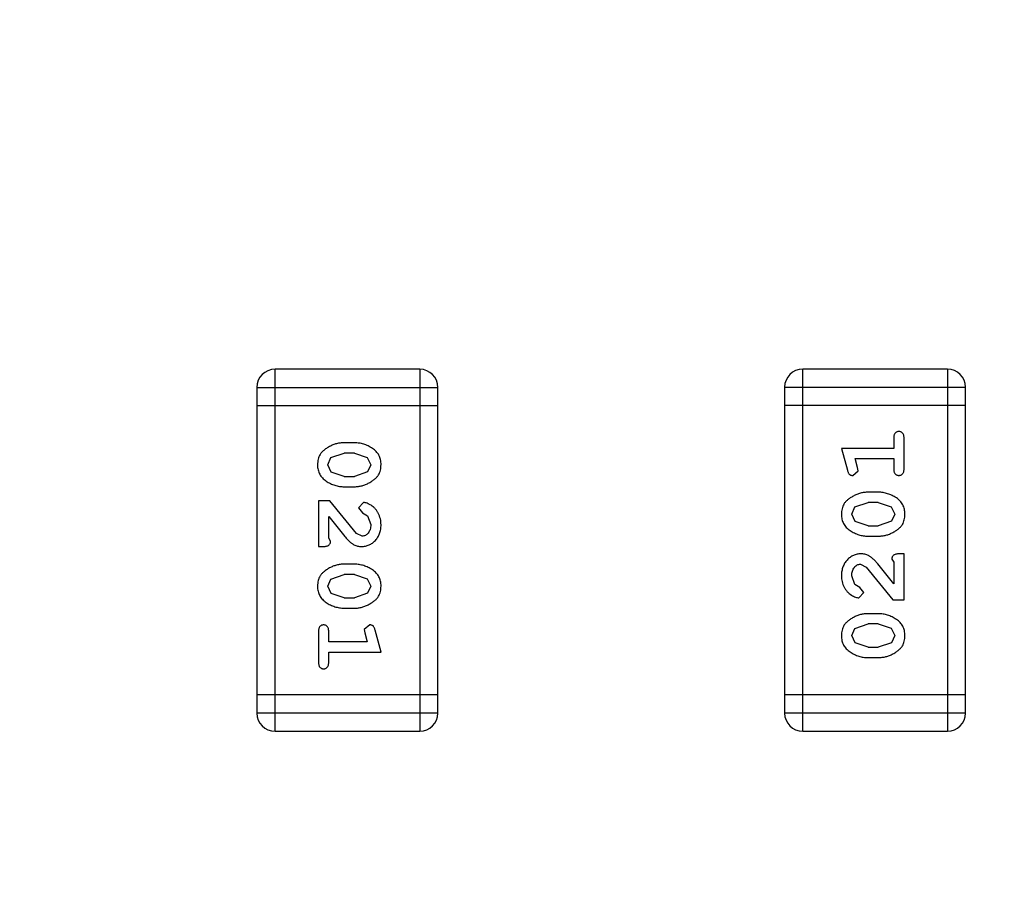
# Model space of a CAD drawing. Header units: inches. Extents: x 398 to 599, y 40 to 151.
# Tile 16 of 100: x 541.66 to 543.32, y 84.06 to 85.5. Entities that reach past the tile are written whole.
import ezdxf

# ---------------------------------------------------------------- set-up
doc = ezdxf.new("R2010")
doc.units = ezdxf.units.IN
doc.header["$LTSCALE"] = 1.21
doc.header["$MEASUREMENT"] = 0
doc.header["$PDMODE"] = 3
doc.header["$PDSIZE"] = 0.3125
doc.layers.get('0').update_dxf_attribs({"linetype": 'CONTINUOUS'})
doc.layers.get('Defpoints').update_dxf_attribs({"linetype": 'CONTINUOUS'})
doc.layers.add('DIM', color=3, linetype='CONTINUOUS')
doc.styles.get("Standard").update_dxf_attribs({"font": 'txt', "width": 0.8})
doc.dimstyles.get("Standard").update_dxf_attribs({"dimtxt": 0.15625, "dimasz": 0.1875, "dimexe": 0.125, "dimexo": 0.0625, "dimgap": 0.09, "dimtad": 0, "dimtih": 1, "dimtoh": 1, "dimzin": 4, "dimdsep": 46, "dimtxsty": 'Standard', "dimblk": '_FILLED', "dimblk1": '_FILLED', "dimblk2": '_FILLED', "dimcen": 0.09, "dimazin": 1, "dimtp": 0.01, "dimtm": 0.01, "dimtfac": 1, "dimtofl": 0, "dimtmove": 0, "dimatfit": 3, "dimldrblk": '_FILLED', "dimfxl": 1, "dimtolj": 1, "dimtzin": 4, "dimarcsym": 0})

# ---------------------------------------------------------------- blocks, each defined once
blk = doc.blocks.new('_FILLED')
at = {"color": 0, "linetype": 'ByBlock'}
blk.add_solid([(0, 0), (-1, 0.16667), (-1, -0.16667)], dxfattribs=at)
blk = doc.blocks.new('*D67')
at = {"layer": 'Defpoints', "color": 0}
for p in [(521.3768, 92.925), (527.3329, 92.925), (549.2812, 69.8553)]:
    blk.add_point(p, dxfattribs=at)
at = {"layer": 'DIM', "color": 0, "lineweight": -2}
for p, q in [((527.2704, 92.925), (521.2518, 92.925)), ((521.3768, 90.925), (521.3768, 84.5468)), ((521.3768, 71.8553), (521.3768, 78.2335)), ((549.2187, 69.8553), (521.2518, 69.8553))]:
    blk.add_line(p, q, dxfattribs=at)
at = {"layer": 'DIM', "color": 0, "lineweight": -2, "xscale": 2, "yscale": 2, "zscale": 2}
for p, rotation in [((521.3768, 92.925), 90), ((521.3768, 69.8553), 270)]:
    blk.add_blockref('_FILLED', p, dxfattribs=dict(at, rotation=rotation))
at = {"layer": 'DIM', "color": 0, "insert": (521.3768, 81.3902), "char_height": 2, "attachment_point": 5, "rotation": 90}
blk.add_mtext('\\A1;23.07', dxfattribs=at)
blk = doc.blocks.new('*D70')
at = {"layer": 'Defpoints', "color": 0}
for p in [(537.241, 87.005), (553.751, 68.4022), (537.241, 64.8591)]:
    blk.add_point(p, dxfattribs=at)
at = {"layer": 'DIM', "color": 0, "lineweight": -2}
for p, q in [((537.241, 86.9425), (537.241, 64.7341)), ((553.751, 68.3397), (553.751, 64.7341)), ((539.241, 64.8591), (542.7394, 64.8591)), ((551.751, 64.8591), (548.2527, 64.8591))]:
    blk.add_line(p, q, dxfattribs=at)
at = {"layer": 'DIM', "color": 0, "lineweight": -2, "xscale": 2, "yscale": 2, "zscale": 2, "rotation": 180}
blk.add_blockref('_FILLED', (537.241, 64.8591), dxfattribs=at)
at = {"layer": 'DIM', "color": 0, "lineweight": -2, "xscale": 2, "yscale": 2, "zscale": 2}
blk.add_blockref('_FILLED', (553.751, 64.8591), dxfattribs=at)
at = {"layer": 'DIM', "color": 0, "insert": (545.496, 64.8591), "char_height": 2, "attachment_point": 5}
blk.add_mtext('\\A1;16.51', dxfattribs=at)

msp = doc.modelspace()

# ---------------------------------------------------------------- linework, layer by layer
at = {"color": 7, "linetype": 'Continuous'}
for p, q in [((542.0893, 84.3044), (542.0893, 84.914)), ((542.3332, 84.914), (542.0893, 84.914)), ((542.3332, 84.914), (542.3332, 84.3044)), ((542.9781, 84.3045), (542.9781, 84.9141)), ((543.2219, 84.9141), (542.9781, 84.9141)), ((543.2219, 84.9141), (543.2219, 84.3045)), ((542.0589, 84.8835), (542.0589, 84.3349)), ((542.0589, 84.8835), (542.3637, 84.8835)), ((542.3637, 84.3349), (542.3637, 84.8835)), ((542.9476, 84.8836), (542.9476, 84.335)), ((542.9476, 84.8836), (543.2524, 84.8836)), ((543.2524, 84.335), (543.2524, 84.8836)), ((542.0589, 84.8531), (542.3637, 84.8531)), ((543.2524, 84.8531), (542.9476, 84.8531)), ((543.1315, 84.7981), (543.1315, 84.7808)), ((543.1488, 84.7462), (543.1488, 84.7981)), ((542.2233, 84.7901), (542.2055, 84.7901)), ((543.0434, 84.7808), (543.0533, 84.7442)), ((543.1315, 84.7808), (543.0434, 84.7808)), ((542.1782, 84.753), (542.1835, 84.7652)), ((542.1835, 84.7652), (542.2058, 84.7728)), ((542.223, 84.7728), (542.2058, 84.7728)), ((542.223, 84.7728), (542.2448, 84.7656)), ((542.2448, 84.7656), (542.2506, 84.7532)), ((542.184, 84.7407), (542.1782, 84.753)), ((542.2506, 84.7532), (542.2453, 84.7411)), ((543.0707, 84.7485), (543.0665, 84.7635)), ((543.0665, 84.7635), (543.1315, 84.7635)), ((543.0717, 84.7431), (543.0707, 84.7485)), ((543.1315, 84.7635), (543.1315, 84.7462)), ((542.2058, 84.7335), (542.184, 84.7407)), ((542.2058, 84.7335), (542.223, 84.7335)), ((542.2453, 84.7411), (542.223, 84.7335)), ((543.0624, 84.7352), (543.0717, 84.7431)), ((542.2055, 84.7162), (542.2233, 84.7162)), ((543.1057, 84.7068), (543.088, 84.7068)), ((542.1625, 84.6926), (542.1625, 84.6155)), ((542.1814, 84.6926), (542.1625, 84.6926)), ((542.2264, 84.6376), (542.1814, 84.6926)), ((542.2386, 84.6894), (542.2301, 84.6806)), ((543.0607, 84.6698), (543.066, 84.682)), ((543.066, 84.682), (543.0883, 84.6895)), ((543.1055, 84.6895), (543.0883, 84.6895)), ((543.1055, 84.6895), (543.1273, 84.6823)), ((543.1273, 84.6823), (543.1331, 84.67)), ((542.1798, 84.6297), (542.1798, 84.6659)), ((542.1798, 84.6659), (542.2068, 84.6323)), ((542.2301, 84.6806), (542.2367, 84.6721)), ((542.2367, 84.6721), (542.2452, 84.6672)), ((542.2452, 84.6672), (542.2506, 84.6523)), ((543.0665, 84.6575), (543.0607, 84.6698)), ((543.1331, 84.67), (543.1278, 84.6579)), ((543.0883, 84.6502), (543.0665, 84.6575)), ((543.0883, 84.6502), (543.1055, 84.6502)), ((543.1278, 84.6579), (543.1055, 84.6502)), ((542.2361, 84.6328), (542.2264, 84.6376)), ((543.088, 84.6329), (543.1057, 84.6329)), ((542.1625, 84.6155), (542.1704, 84.6155)), ((542.1829, 84.6242), (542.1798, 84.6297)), ((543.1488, 84.603), (543.1409, 84.603)), ((543.1488, 84.5259), (543.1488, 84.603)), ((542.2233, 84.5856), (542.2055, 84.5856)), ((543.0752, 84.5857), (543.0849, 84.5809)), ((543.1315, 84.5527), (543.1044, 84.5863)), ((543.1283, 84.5944), (543.1315, 84.5889)), ((543.1315, 84.5889), (543.1315, 84.5527)), ((542.1835, 84.5607), (542.2058, 84.5683)), ((542.223, 84.5683), (542.2058, 84.5683)), ((542.223, 84.5683), (542.2448, 84.5611)), ((543.0661, 84.5513), (543.0607, 84.5662)), ((543.0849, 84.5809), (543.1299, 84.5259)), ((542.1782, 84.5485), (542.1835, 84.5607)), ((542.184, 84.5362), (542.1782, 84.5485)), ((542.2448, 84.5611), (542.2506, 84.5487)), ((542.2506, 84.5487), (542.2453, 84.5366)), ((543.0746, 84.5464), (543.0661, 84.5513)), ((542.2058, 84.529), (542.184, 84.5362)), ((542.2453, 84.5366), (542.223, 84.529)), ((543.0727, 84.5291), (543.0811, 84.5379)), ((543.0811, 84.5379), (543.0746, 84.5464)), ((542.2058, 84.529), (542.223, 84.529)), ((543.1299, 84.5259), (543.1488, 84.5259)), ((542.2055, 84.5117), (542.2233, 84.5117)), ((543.1057, 84.5023), (543.088, 84.5023)), ((542.2488, 84.4834), (542.2396, 84.4755)), ((543.066, 84.4775), (543.0883, 84.485)), ((543.1055, 84.485), (543.0883, 84.485)), ((543.1055, 84.485), (543.1273, 84.4778)), ((542.1625, 84.4724), (542.1625, 84.4204)), ((542.1798, 84.455), (542.1798, 84.4724)), ((542.2396, 84.4755), (542.2406, 84.4701)), ((542.2406, 84.4701), (542.2448, 84.455)), ((542.2679, 84.4377), (542.258, 84.4743)), ((543.0607, 84.4653), (543.066, 84.4775)), ((543.0665, 84.453), (543.0607, 84.4653)), ((543.1273, 84.4778), (543.1331, 84.4655)), ((543.1331, 84.4655), (543.1278, 84.4533)), ((542.2448, 84.455), (542.1798, 84.455)), ((543.0883, 84.4457), (543.0665, 84.453)), ((543.1278, 84.4533), (543.1055, 84.4457)), ((542.1798, 84.4204), (542.1798, 84.4377)), ((542.1798, 84.4377), (542.2679, 84.4377)), ((543.0883, 84.4457), (543.1055, 84.4457)), ((543.088, 84.4284), (543.1057, 84.4284)), ((542.3637, 84.3654), (542.0589, 84.3654)), ((543.2524, 84.3655), (542.9476, 84.3655)), ((542.3637, 84.3349), (542.0589, 84.3349)), ((543.2524, 84.335), (542.9476, 84.335)), ((542.0893, 84.3044), (542.3332, 84.3044)), ((542.9781, 84.3045), (543.2219, 84.3045))]:
    msp.add_line(p, q, dxfattribs=at)
for centre, radius, start, end in [((553.751, 92.925), 23, 281.22586, 258.77532), ((553.751, 92.925), 22.75, 294.44334, 241.13427), ((542.0893, 84.8835), 0.0305, 90, 180), ((542.3332, 84.8835), 0.0305, 0, 90), ((542.9781, 84.8836), 0.0305, 90, 180), ((543.2219, 84.8836), 0.0305, 0, 90), ((542.0893, 84.3349), 0.0305, 180, 270), ((542.3332, 84.3349), 0.0305, 270, 0), ((542.9781, 84.335), 0.0305, 180, 270), ((543.2219, 84.335), 0.0305, 270, 0)]:
    msp.add_arc(centre, radius, start, end, dxfattribs=at)
for points, knots in [([(543.1401, 84.8091), (543.1395, 84.8091), (543.1383, 84.809), (543.1367, 84.8085), (543.1352, 84.8077), (543.1338, 84.8065), (543.1328, 84.8049), (543.132, 84.803), (543.1315, 84.8007), (543.1315, 84.799), (543.1315, 84.7981)], [0, 0, 0, 0, 0.11517, 0.223509, 0.328254, 0.438012, 0.553651, 0.682263, 0.830856, 1, 1, 1, 1]), ([(543.1488, 84.7981), (543.1488, 84.799), (543.1487, 84.8007), (543.1483, 84.803), (543.1475, 84.805), (543.1464, 84.8065), (543.1451, 84.8077), (543.1436, 84.8085), (543.1419, 84.809), (543.1407, 84.8091), (543.1401, 84.8091)], [0, 0, 0, 0, 0.169012, 0.317488, 0.445429, 0.560977, 0.67065, 0.776666, 0.88492, 1, 1, 1, 1]), ([(542.2055, 84.7901), (542.2045, 84.7901), (542.2023, 84.7901), (542.1992, 84.7898), (542.196, 84.7893), (542.1929, 84.7886), (542.1899, 84.7877), (542.1869, 84.7866), (542.1839, 84.7853), (542.1811, 84.7838), (542.1783, 84.7823), (542.1758, 84.7806), (542.1735, 84.779), (542.1714, 84.7774), (542.1695, 84.7757), (542.1678, 84.774), (542.1664, 84.7722), (542.1648, 84.7699), (542.1632, 84.7667), (542.1619, 84.7625), (542.1611, 84.7579), (542.161, 84.7547), (542.1609, 84.7531)], [0, 0, 0, 0, 0.049886, 0.09882, 0.148132, 0.19689, 0.246038, 0.295176, 0.345305, 0.395692, 0.445312, 0.491875, 0.535813, 0.577009, 0.616081, 0.652689, 0.687585, 0.720206, 0.785062, 0.85223, 0.923759, 1, 1, 1, 1]), ([(542.2679, 84.7533), (542.2679, 84.7548), (542.2678, 84.7576), (542.2671, 84.7617), (542.2659, 84.7655), (542.2644, 84.7691), (542.2623, 84.7724), (542.2598, 84.7754), (542.2568, 84.7782), (542.2534, 84.7807), (542.2498, 84.7829), (542.2462, 84.7848), (542.2425, 84.7865), (542.2387, 84.7878), (542.2349, 84.7889), (542.2311, 84.7896), (542.2272, 84.79), (542.2246, 84.7901), (542.2233, 84.7901)], [0, 0, 0, 0, 0.06692, 0.130834, 0.19258, 0.252759, 0.312631, 0.373411, 0.436359, 0.501894, 0.568244, 0.632472, 0.69556, 0.757163, 0.818592, 0.878885, 0.939235, 1, 1, 1, 1]), ([(542.1609, 84.7531), (542.161, 84.7516), (542.161, 84.7488), (542.1617, 84.7447), (542.1629, 84.7409), (542.1645, 84.7373), (542.1665, 84.734), (542.169, 84.731), (542.1719, 84.7281), (542.1753, 84.7257), (542.1789, 84.7235), (542.1826, 84.7215), (542.1863, 84.7199), (542.1901, 84.7185), (542.1939, 84.7175), (542.1977, 84.7167), (542.2016, 84.7163), (542.2042, 84.7162), (542.2055, 84.7162)], [0, 0, 0, 0, 0.067217, 0.131051, 0.19272, 0.252824, 0.312745, 0.373449, 0.436041, 0.501494, 0.567761, 0.632087, 0.695096, 0.757109, 0.817993, 0.878657, 0.939311, 1, 1, 1, 1]), ([(542.2233, 84.7162), (542.2244, 84.7162), (542.2265, 84.7163), (542.2297, 84.7165), (542.2328, 84.7171), (542.2359, 84.7177), (542.239, 84.7187), (542.242, 84.7198), (542.245, 84.7211), (542.2478, 84.7226), (542.2506, 84.7242), (542.2531, 84.7258), (542.2554, 84.7275), (542.2576, 84.7291), (542.2594, 84.7308), (542.261, 84.7326), (542.2625, 84.7343), (542.264, 84.7367), (542.2656, 84.7398), (542.267, 84.744), (542.2677, 84.7485), (542.2678, 84.7517), (542.2679, 84.7533)], [0, 0, 0, 0, 0.049855, 0.099516, 0.148482, 0.19758, 0.246804, 0.296268, 0.346517, 0.397047, 0.446826, 0.49336, 0.537801, 0.579207, 0.617974, 0.654833, 0.689171, 0.722088, 0.786392, 0.853518, 0.924186, 1, 1, 1, 1]), ([(543.0533, 84.7442), (543.0535, 84.7434), (543.054, 84.7418), (543.0548, 84.7397), (543.0558, 84.7381), (543.0568, 84.7369), (543.058, 84.7361), (543.0593, 84.7356), (543.0608, 84.7352), (543.0619, 84.7352), (543.0624, 84.7352)], [0, 0, 0, 0, 0.187321, 0.344927, 0.475328, 0.579604, 0.674244, 0.773631, 0.882025, 1, 1, 1, 1]), ([(543.1315, 84.7462), (543.1315, 84.7453), (543.1315, 84.7436), (543.132, 84.7413), (543.1328, 84.7393), (543.1338, 84.7377), (543.1352, 84.7366), (543.1367, 84.7358), (543.1383, 84.7353), (543.1395, 84.7352), (543.1401, 84.7352)], [0, 0, 0, 0, 0.169102, 0.317658, 0.446239, 0.563118, 0.671828, 0.776546, 0.884858, 1, 1, 1, 1]), ([(543.1401, 84.7352), (543.1407, 84.7352), (543.1419, 84.7353), (543.1436, 84.7358), (543.1451, 84.7366), (543.1465, 84.7377), (543.1475, 84.7393), (543.1483, 84.7413), (543.1487, 84.7436), (543.1488, 84.7453), (543.1488, 84.7462)], [0, 0, 0, 0, 0.115051, 0.223278, 0.329269, 0.437893, 0.554681, 0.682591, 0.83103, 1, 1, 1, 1]), ([(543.088, 84.7068), (543.0869, 84.7068), (543.0848, 84.7068), (543.0816, 84.7065), (543.0785, 84.706), (543.0754, 84.7053), (543.0723, 84.7044), (543.0693, 84.7033), (543.0663, 84.702), (543.0634, 84.7005), (543.0607, 84.6989), (543.0582, 84.6972), (543.0558, 84.6956), (543.0537, 84.6939), (543.0519, 84.6922), (543.0502, 84.6905), (543.0488, 84.6888), (543.0472, 84.6864), (543.0456, 84.6832), (543.0443, 84.679), (543.0435, 84.6745), (543.0434, 84.6713), (543.0434, 84.6697)], [0, 0, 0, 0, 0.049855, 0.099516, 0.148482, 0.19758, 0.246804, 0.296268, 0.346517, 0.397047, 0.446826, 0.49336, 0.537801, 0.579207, 0.617974, 0.654833, 0.689171, 0.722088, 0.786392, 0.853518, 0.924186, 1, 1, 1, 1]), ([(543.1504, 84.6699), (543.1503, 84.6714), (543.1502, 84.6742), (543.1495, 84.6783), (543.1484, 84.6821), (543.1468, 84.6857), (543.1448, 84.689), (543.1423, 84.6921), (543.1393, 84.6949), (543.1359, 84.6973), (543.1323, 84.6995), (543.1287, 84.7015), (543.125, 84.7031), (543.1212, 84.7045), (543.1174, 84.7055), (543.1135, 84.7063), (543.1097, 84.7068), (543.107, 84.7068), (543.1057, 84.7068)], [0, 0, 0, 0, 0.067217, 0.131051, 0.19272, 0.252824, 0.312745, 0.373449, 0.436041, 0.501494, 0.567761, 0.632087, 0.695096, 0.757109, 0.817993, 0.878657, 0.939311, 1, 1, 1, 1]), ([(542.2679, 84.6522), (542.2678, 84.6539), (542.2677, 84.6572), (542.2669, 84.6622), (542.2654, 84.6669), (542.2634, 84.6714), (542.261, 84.6756), (542.2581, 84.6792), (542.2549, 84.6824), (542.2513, 84.6849), (542.2478, 84.6868), (542.2444, 84.6883), (542.2414, 84.6892), (542.2395, 84.6894), (542.2386, 84.6894)], [0, 0, 0, 0, 0.098286, 0.193983, 0.289056, 0.384352, 0.477435, 0.566197, 0.652355, 0.737986, 0.818188, 0.887401, 0.94802, 1, 1, 1, 1]), ([(543.0434, 84.6697), (543.0434, 84.6683), (543.0435, 84.6655), (543.0442, 84.6614), (543.0453, 84.6575), (543.0469, 84.654), (543.049, 84.6507), (543.0515, 84.6476), (543.0545, 84.6448), (543.0578, 84.6424), (543.0614, 84.6402), (543.0651, 84.6382), (543.0688, 84.6366), (543.0726, 84.6353), (543.0764, 84.6342), (543.0802, 84.6335), (543.0841, 84.633), (543.0867, 84.6329), (543.088, 84.6329)], [0, 0, 0, 0, 0.06692, 0.130834, 0.19258, 0.252759, 0.312631, 0.373411, 0.436359, 0.501894, 0.568244, 0.632472, 0.69556, 0.757163, 0.818592, 0.878885, 0.939235, 1, 1, 1, 1]), ([(543.1057, 84.6329), (543.1068, 84.6329), (543.1089, 84.633), (543.1121, 84.6333), (543.1153, 84.6338), (543.1183, 84.6345), (543.1214, 84.6353), (543.1244, 84.6365), (543.1273, 84.6377), (543.1302, 84.6392), (543.133, 84.6408), (543.1355, 84.6424), (543.1378, 84.644), (543.1399, 84.6457), (543.1418, 84.6474), (543.1435, 84.6491), (543.1449, 84.6508), (543.1465, 84.6532), (543.1481, 84.6564), (543.1494, 84.6606), (543.1502, 84.6651), (543.1503, 84.6683), (543.1504, 84.6699)], [0, 0, 0, 0, 0.049886, 0.09882, 0.148132, 0.19689, 0.246038, 0.295176, 0.345305, 0.395692, 0.445312, 0.491875, 0.535813, 0.577009, 0.616081, 0.652689, 0.687585, 0.720206, 0.785062, 0.85223, 0.923759, 1, 1, 1, 1]), ([(542.2351, 84.6155), (542.2362, 84.6155), (542.2384, 84.6156), (542.2417, 84.6161), (542.2448, 84.6169), (542.2478, 84.618), (542.2506, 84.6195), (542.2533, 84.6213), (542.2559, 84.6234), (542.2584, 84.6258), (542.2606, 84.6284), (542.2626, 84.6313), (542.2642, 84.6343), (542.2656, 84.6375), (542.2666, 84.6409), (542.2674, 84.6445), (542.2678, 84.6483), (542.2679, 84.6509), (542.2679, 84.6522)], [0, 0, 0, 0, 0.060981, 0.120256, 0.178148, 0.236115, 0.293993, 0.352864, 0.413358, 0.476056, 0.539296, 0.602396, 0.665116, 0.728325, 0.792919, 0.859317, 0.928302, 1, 1, 1, 1]), ([(542.2506, 84.6523), (542.2505, 84.6509), (542.2505, 84.6482), (542.2496, 84.6444), (542.2482, 84.641), (542.2463, 84.6381), (542.244, 84.6358), (542.2416, 84.6341), (542.2389, 84.633), (542.237, 84.6329), (542.2361, 84.6328)], [0, 0, 0, 0, 0.156344, 0.299348, 0.4327, 0.561, 0.682299, 0.791883, 0.89611, 1, 1, 1, 1]), ([(542.2068, 84.6323), (542.2076, 84.6314), (542.2091, 84.6297), (542.2113, 84.6273), (542.2134, 84.6252), (542.2154, 84.6233), (542.2173, 84.6217), (542.2191, 84.6204), (542.2207, 84.6193), (542.2227, 84.6181), (542.2253, 84.6171), (542.2285, 84.6162), (542.2318, 84.6156), (542.234, 84.6155), (542.2351, 84.6155)], [0, 0, 0, 0, 0.103002, 0.197728, 0.285279, 0.365235, 0.437224, 0.502446, 0.560545, 0.611446, 0.707576, 0.80349, 0.900532, 1, 1, 1, 1]), ([(542.1704, 84.6155), (542.1714, 84.6155), (542.1734, 84.6156), (542.1761, 84.616), (542.1784, 84.6167), (542.1801, 84.6177), (542.1814, 84.6191), (542.1823, 84.6206), (542.1829, 84.6223), (542.1829, 84.6235), (542.1829, 84.6242)], [0, 0, 0, 0, 0.1844, 0.34094, 0.473574, 0.586824, 0.690029, 0.789175, 0.890445, 1, 1, 1, 1]), ([(543.0762, 84.603), (543.075, 84.603), (543.0728, 84.6029), (543.0696, 84.6024), (543.0665, 84.6016), (543.0635, 84.6005), (543.0607, 84.599), (543.058, 84.5972), (543.0554, 84.5951), (543.0529, 84.5927), (543.0507, 84.5901), (543.0487, 84.5873), (543.0471, 84.5842), (543.0457, 84.581), (543.0447, 84.5776), (543.0439, 84.574), (543.0435, 84.5702), (543.0434, 84.5677), (543.0434, 84.5663)], [0, 0, 0, 0, 0.060981, 0.120256, 0.178148, 0.236115, 0.293993, 0.352864, 0.413358, 0.476056, 0.539296, 0.602396, 0.665116, 0.728325, 0.792919, 0.859317, 0.928302, 1, 1, 1, 1]), ([(543.1044, 84.5863), (543.1037, 84.5871), (543.1022, 84.5888), (543.1, 84.5912), (543.0979, 84.5933), (543.0959, 84.5952), (543.094, 84.5968), (543.0922, 84.5981), (543.0906, 84.5993), (543.0885, 84.6004), (543.086, 84.6015), (543.0828, 84.6024), (543.0795, 84.6029), (543.0773, 84.603), (543.0762, 84.603)], [0, 0, 0, 0, 0.103002, 0.197728, 0.285279, 0.365235, 0.437224, 0.502446, 0.560545, 0.611446, 0.707576, 0.80349, 0.900532, 1, 1, 1, 1]), ([(543.1409, 84.603), (543.1399, 84.603), (543.1379, 84.603), (543.1352, 84.6025), (543.1329, 84.6018), (543.1312, 84.6008), (543.1299, 84.5995), (543.129, 84.5979), (543.1284, 84.5962), (543.1284, 84.595), (543.1283, 84.5944)], [0, 0, 0, 0, 0.1844, 0.34094, 0.473574, 0.586824, 0.690029, 0.789175, 0.890445, 1, 1, 1, 1]), ([(542.2055, 84.5856), (542.2045, 84.5856), (542.2023, 84.5856), (542.1992, 84.5853), (542.196, 84.5848), (542.1929, 84.5841), (542.1899, 84.5832), (542.1869, 84.5821), (542.1839, 84.5808), (542.1811, 84.5793), (542.1783, 84.5778), (542.1758, 84.5761), (542.1735, 84.5745), (542.1714, 84.5728), (542.1695, 84.5711), (542.1678, 84.5694), (542.1664, 84.5677), (542.1648, 84.5653), (542.1632, 84.5622), (542.1619, 84.558), (542.1611, 84.5534), (542.161, 84.5502), (542.1609, 84.5486)], [0, 0, 0, 0, 0.049886, 0.09882, 0.148132, 0.19689, 0.246038, 0.295176, 0.345305, 0.395692, 0.445312, 0.491875, 0.535813, 0.577009, 0.616081, 0.652689, 0.687585, 0.720206, 0.785062, 0.85223, 0.923759, 1, 1, 1, 1]), ([(542.2679, 84.5488), (542.2679, 84.5503), (542.2678, 84.5531), (542.2671, 84.5572), (542.2659, 84.561), (542.2644, 84.5646), (542.2623, 84.5679), (542.2598, 84.5709), (542.2568, 84.5737), (542.2534, 84.5762), (542.2498, 84.5784), (542.2462, 84.5803), (542.2425, 84.5819), (542.2387, 84.5833), (542.2349, 84.5843), (542.2311, 84.5851), (542.2272, 84.5855), (542.2246, 84.5856), (542.2233, 84.5856)], [0, 0, 0, 0, 0.06692, 0.130834, 0.19258, 0.252759, 0.312631, 0.373411, 0.436359, 0.501894, 0.568244, 0.632472, 0.69556, 0.757163, 0.818592, 0.878885, 0.939235, 1, 1, 1, 1]), ([(543.0607, 84.5662), (543.0607, 84.5676), (543.0608, 84.5703), (543.0617, 84.5741), (543.063, 84.5775), (543.065, 84.5804), (543.0672, 84.5827), (543.0697, 84.5845), (543.0724, 84.5855), (543.0743, 84.5856), (543.0752, 84.5857)], [0, 0, 0, 0, 0.156344, 0.299348, 0.4327, 0.561, 0.682299, 0.791883, 0.89611, 1, 1, 1, 1]), ([(543.0434, 84.5663), (543.0434, 84.5646), (543.0436, 84.5613), (543.0444, 84.5563), (543.0458, 84.5516), (543.0478, 84.5471), (543.0503, 84.543), (543.0531, 84.5393), (543.0564, 84.5362), (543.06, 84.5337), (543.0635, 84.5317), (543.0668, 84.5302), (543.0699, 84.5293), (543.0718, 84.5291), (543.0727, 84.5291)], [0, 0, 0, 0, 0.098286, 0.193983, 0.289056, 0.384352, 0.477435, 0.566197, 0.652355, 0.737986, 0.818188, 0.887401, 0.94802, 1, 1, 1, 1]), ([(542.1609, 84.5486), (542.161, 84.5471), (542.161, 84.5443), (542.1617, 84.5402), (542.1629, 84.5364), (542.1645, 84.5328), (542.1665, 84.5295), (542.169, 84.5264), (542.1719, 84.5236), (542.1753, 84.5212), (542.1789, 84.519), (542.1826, 84.517), (542.1863, 84.5154), (542.1901, 84.514), (542.1939, 84.513), (542.1977, 84.5122), (542.2016, 84.5118), (542.2042, 84.5117), (542.2055, 84.5117)], [0, 0, 0, 0, 0.067217, 0.131051, 0.19272, 0.252824, 0.312745, 0.373449, 0.436041, 0.501494, 0.567761, 0.632087, 0.695096, 0.757109, 0.817993, 0.878657, 0.939311, 1, 1, 1, 1]), ([(542.2233, 84.5117), (542.2244, 84.5117), (542.2265, 84.5117), (542.2297, 84.512), (542.2328, 84.5126), (542.2359, 84.5132), (542.239, 84.5142), (542.242, 84.5153), (542.245, 84.5166), (542.2478, 84.5181), (542.2506, 84.5197), (542.2531, 84.5213), (542.2554, 84.523), (542.2576, 84.5246), (542.2594, 84.5263), (542.261, 84.528), (542.2625, 84.5298), (542.264, 84.5321), (542.2656, 84.5353), (542.267, 84.5395), (542.2677, 84.544), (542.2678, 84.5472), (542.2679, 84.5488)], [0, 0, 0, 0, 0.049855, 0.099516, 0.148482, 0.19758, 0.246804, 0.296268, 0.346517, 0.397047, 0.446826, 0.49336, 0.537801, 0.579207, 0.617974, 0.654833, 0.689171, 0.722088, 0.786392, 0.853518, 0.924186, 1, 1, 1, 1]), ([(543.088, 84.5023), (543.0869, 84.5023), (543.0848, 84.5023), (543.0816, 84.502), (543.0785, 84.5014), (543.0754, 84.5008), (543.0723, 84.4999), (543.0693, 84.4987), (543.0663, 84.4974), (543.0634, 84.496), (543.0607, 84.4943), (543.0582, 84.4927), (543.0558, 84.4911), (543.0537, 84.4894), (543.0519, 84.4877), (543.0502, 84.486), (543.0488, 84.4842), (543.0472, 84.4819), (543.0456, 84.4787), (543.0443, 84.4745), (543.0435, 84.47), (543.0434, 84.4668), (543.0434, 84.4652)], [0, 0, 0, 0, 0.049855, 0.099516, 0.148482, 0.19758, 0.246804, 0.296268, 0.346517, 0.397047, 0.446826, 0.49336, 0.537801, 0.579207, 0.617974, 0.654833, 0.689171, 0.722088, 0.786392, 0.853518, 0.924186, 1, 1, 1, 1]), ([(543.1504, 84.4654), (543.1503, 84.4669), (543.1502, 84.4697), (543.1495, 84.4738), (543.1484, 84.4776), (543.1468, 84.4812), (543.1448, 84.4845), (543.1423, 84.4876), (543.1393, 84.4904), (543.1359, 84.4928), (543.1323, 84.495), (543.1287, 84.497), (543.125, 84.4986), (543.1212, 84.5), (543.1174, 84.501), (543.1135, 84.5018), (543.1097, 84.5022), (543.107, 84.5023), (543.1057, 84.5023)], [0, 0, 0, 0, 0.067217, 0.131051, 0.19272, 0.252824, 0.312745, 0.373449, 0.436041, 0.501494, 0.567761, 0.632087, 0.695096, 0.757109, 0.817993, 0.878657, 0.939311, 1, 1, 1, 1]), ([(542.1711, 84.4834), (542.1705, 84.4833), (542.1694, 84.4833), (542.1677, 84.4828), (542.1662, 84.4819), (542.1648, 84.4808), (542.1637, 84.4792), (542.163, 84.4773), (542.1626, 84.4749), (542.1625, 84.4732), (542.1625, 84.4724)], [0, 0, 0, 0, 0.115051, 0.223278, 0.329269, 0.437893, 0.554681, 0.682591, 0.83103, 1, 1, 1, 1]), ([(542.1798, 84.4724), (542.1798, 84.4732), (542.1797, 84.4749), (542.1793, 84.4773), (542.1785, 84.4792), (542.1775, 84.4808), (542.1761, 84.4819), (542.1746, 84.4828), (542.1729, 84.4833), (542.1718, 84.4833), (542.1711, 84.4834)], [0, 0, 0, 0, 0.169102, 0.317658, 0.446239, 0.563118, 0.671828, 0.776546, 0.884858, 1, 1, 1, 1]), ([(542.258, 84.4743), (542.2578, 84.4752), (542.2573, 84.4767), (542.2564, 84.4788), (542.2555, 84.4804), (542.2545, 84.4816), (542.2533, 84.4824), (542.252, 84.483), (542.2505, 84.4833), (542.2494, 84.4834), (542.2488, 84.4834)], [0, 0, 0, 0, 0.187321, 0.344927, 0.475328, 0.579604, 0.674244, 0.773631, 0.882025, 1, 1, 1, 1]), ([(543.1057, 84.4284), (543.1068, 84.4284), (543.1089, 84.4284), (543.1121, 84.4288), (543.1153, 84.4292), (543.1183, 84.4299), (543.1214, 84.4308), (543.1244, 84.432), (543.1273, 84.4332), (543.1302, 84.4347), (543.133, 84.4363), (543.1355, 84.4379), (543.1378, 84.4395), (543.1399, 84.4412), (543.1418, 84.4429), (543.1435, 84.4446), (543.1449, 84.4463), (543.1465, 84.4487), (543.1481, 84.4518), (543.1494, 84.456), (543.1502, 84.4606), (543.1503, 84.4638), (543.1504, 84.4654)], [0, 0, 0, 0, 0.049886, 0.09882, 0.148132, 0.19689, 0.246038, 0.295176, 0.345305, 0.395692, 0.445312, 0.491875, 0.535813, 0.577009, 0.616081, 0.652689, 0.687585, 0.720206, 0.785062, 0.85223, 0.923759, 1, 1, 1, 1]), ([(543.0434, 84.4652), (543.0434, 84.4638), (543.0435, 84.4609), (543.0442, 84.4569), (543.0453, 84.453), (543.0469, 84.4494), (543.049, 84.4462), (543.0515, 84.4431), (543.0545, 84.4403), (543.0578, 84.4379), (543.0614, 84.4357), (543.0651, 84.4337), (543.0688, 84.4321), (543.0726, 84.4307), (543.0764, 84.4297), (543.0802, 84.4289), (543.0841, 84.4285), (543.0867, 84.4284), (543.088, 84.4284)], [0, 0, 0, 0, 0.06692, 0.130834, 0.19258, 0.252759, 0.312631, 0.373411, 0.436359, 0.501894, 0.568244, 0.632472, 0.69556, 0.757163, 0.818592, 0.878885, 0.939235, 1, 1, 1, 1]), ([(542.1625, 84.4204), (542.1625, 84.4195), (542.1626, 84.4179), (542.163, 84.4155), (542.1637, 84.4136), (542.1648, 84.412), (542.1662, 84.4109), (542.1677, 84.41), (542.1694, 84.4095), (542.1705, 84.4095), (542.1711, 84.4094)], [0, 0, 0, 0, 0.169012, 0.317488, 0.445429, 0.560977, 0.67065, 0.776666, 0.88492, 1, 1, 1, 1]), ([(542.1711, 84.4094), (542.1718, 84.4095), (542.1729, 84.4095), (542.1746, 84.41), (542.1761, 84.4109), (542.1774, 84.412), (542.1785, 84.4136), (542.1793, 84.4155), (542.1797, 84.4179), (542.1798, 84.4195), (542.1798, 84.4204)], [0, 0, 0, 0, 0.11517, 0.223509, 0.328254, 0.438012, 0.553651, 0.682263, 0.830856, 1, 1, 1, 1])]:
    msp.add_open_spline(points, degree=3, knots=knots, dxfattribs=at)

# ---------------------------------------------------------------- dimensions: what is measured, and where the dimension line sits
at = {"layer": 'DIM'}
dim = msp.add_linear_dim(base=(521.3768, 92.925), p1=(549.2812, 69.8553), p2=(527.3329, 92.925), angle=90, dimstyle='Standard', override={"dimtxt": 2, "dimasz": 2, "dimtih": 0, "dimtoh": 0, "dimzin": 0, "dimcen": 0.198, "dimadec": 0, "dimazin": 0, "dimtp": 0, "dimtm": 0, "dimtdec": 4, "dimtzin": 0}, dxfattribs=at)
dim.commit()
dim.dimension.update_dxf_attribs({"geometry": '*D67', "text_midpoint": (521.3768, 81.3902)})
dim = msp.add_linear_dim(base=(537.241, 64.8591), p1=(553.751, 68.4022), p2=(537.241, 87.005), dimstyle='Standard', override={"dimtxt": 2, "dimasz": 2, "dimtih": 0, "dimtoh": 0, "dimzin": 0, "dimcen": 0.198, "dimadec": 0, "dimazin": 0, "dimtp": 0, "dimtm": 0, "dimtdec": 4, "dimtzin": 0}, dxfattribs=at)
dim.commit()
dim.dimension.update_dxf_attribs({"geometry": '*D70', "text_midpoint": (545.496, 64.8591)})

doc.saveas('drawing.dxf')
